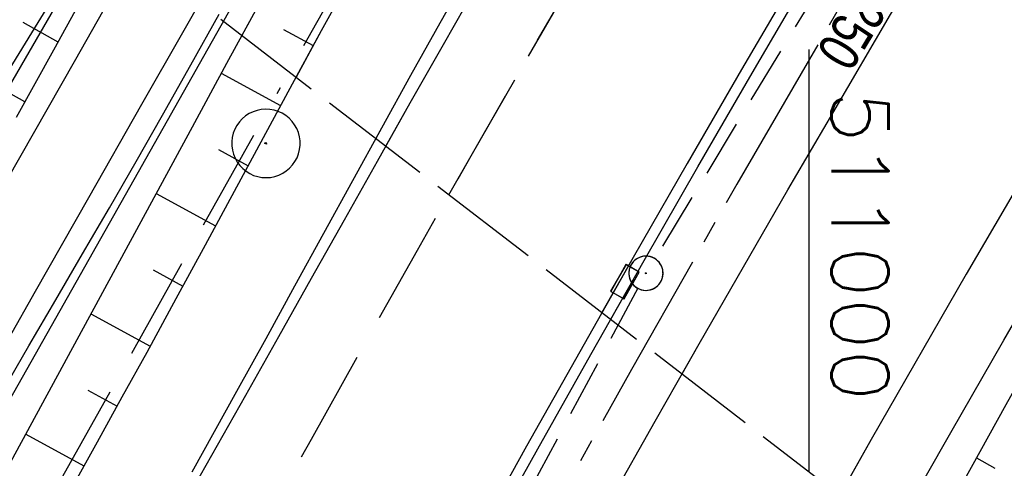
# Model space of a CAD drawing. Extents: x 510526 to 513920, y 467229 to 478797.
# Tile 174 of 256: x 510965 to 511009, y 472658 to 472678. Entities that reach past the tile are written whole.
import ezdxf

# ---------------------------------------------------------------- set-up
doc = ezdxf.new("R2010")
doc.units = 0
doc.header["$LTSCALE"] = 10
doc.header["$MEASUREMENT"] = 0
for name, pattern in [('ACAD_ISO16W100', [73, 15, -6.5, 15, -6.5, 15, -7, 1, -7]), ('ACHSE', [5.5, 4, -0.5, 0.5, -0.5]), ('LT00', [0]), ('LT05', [0.7, 0.5, -0.2]), ('LT14', [0.6, 0.5, -0.1]), ('STRICHLINIE2', [0.375, 0.25, -0.125])]:
    doc.linetypes.add(name, pattern=pattern)
doc.layers.get('0').update_dxf_attribs({"linetype": 'LT00'})
for name, color, linetype in [('-AX-020', 250, 'ACHSE'), ('-Haltung', 182, 'STRICHLINIE2'), ('-Haltungsbeschriftung', 182, 'LT00'), ('ABWASSERLTG', 24, 'LT00'), ('BAB-KABEL', 220, 'ACAD_ISO16W100'), ('DFK_AB_L', 21, 'LT00'), ('DFK_KATASTER', 250, 'LT00'), ('V93_AFBR_BAB', 250, 'LT00'), ('V93_BOESCH', 250, 'LT00'), ('V93_BOSCHUNG', 250, 'LT00'), ('V93_GRABEN', 250, 'LT00'), ('V93_KA_PRUF', 182, 'LT00'), ('V93_LD_MARK', 250, 'LT00'), ('V93_LG_MARK', 250, 'LT05'), ('V93_RASTER', 250, 'LT00'), ('V93_RINNE', 182, 'LT00'), ('V93_SINKK', 182, 'LT00'), ('V94_AFBR_BAB', 250, 'LT00'), ('V94_BOESCH', 250, 'LT00'), ('V94_BOSCHUNG', 250, 'LT00'), ('V94_GRABEN', 250, 'LT00'), ('V94_KA_PRUF', 182, 'LT00'), ('V94_LD_MARK', 250, 'LT00'), ('V94_LG_MARK', 250, 'LT05'), ('V94_PKT_AU', 211, 'LT00'), ('V94_RINNE', 182, 'LT00'), ('V94_SINKK', 182, 'LT00')]:
    doc.layers.add(name, color=color, linetype=linetype)
doc.layers.add('-BLATT_93-RAND', color=7, linetype='LT14', plot=False)
doc.styles.add('Haltungsbeschriftung', font='ARIAL.TTF', dxfattribs={"width": 0.75})
doc.styles.get("Standard").update_dxf_attribs({"font": 'romans.shx'})

# ---------------------------------------------------------------- blocks, each defined once
blk = doc.blocks.new('SYMB0003')
at = {"color": 0, "linetype": 'ByBlock'}
for p, q in [((-0.015712, 0), (0.010166, 0.012015)), ((0, -0.021257), (-0.015712, 0)), ((0.010166, 0.012015), (0, -0.021257))]:
    blk.add_line(p, q, dxfattribs=at)
for points in [[(-0.031395, 0.499013), (-0.093691, 0.491144), (-0.154509, 0.475528), (-0.21289, 0.452414), (-0.267913, 0.422164), (-0.318712, 0.385257), (-0.364484, 0.342274), (-0.404509, 0.293893), (-0.438154, 0.240877), (-0.464888, 0.184062), (-0.484292, 0.124345), (-0.496058, 0.062667), (-0.5, 0)], [(0.5, 0), (0.496057, 0.062667), (0.484292, 0.124345), (0.464888, 0.184062), (0.438153, 0.240877), (0.404509, 0.293893), (0.364484, 0.342274), (0.318712, 0.385257), (0.267913, 0.422164), (0.21289, 0.452414), (0.154509, 0.475528), (0.093691, 0.491144), (0.031395, 0.499013), (-0.031395, 0.499013)], [(-0.5, 0), (-0.496058, -0.062667), (-0.484292, -0.124345), (-0.464888, -0.184062), (-0.438154, -0.240877), (-0.404509, -0.293893), (-0.364485, -0.342274), (-0.318712, -0.385257), (-0.267914, -0.422164), (-0.21289, -0.452414), (-0.154509, -0.475529), (-0.093691, -0.491144), (-0.031395, -0.499014), (0.031395, -0.499014)], [(0.031395, -0.499014), (0.093691, -0.491144), (0.154509, -0.475529), (0.21289, -0.452414), (0.267914, -0.422164), (0.318712, -0.385257), (0.364485, -0.342274), (0.404509, -0.293893), (0.438154, -0.240877), (0.464889, -0.184062), (0.484292, -0.124345), (0.496058, -0.062667), (0.5, 0)]]:
    blk.add_lwpolyline(points, dxfattribs=at)
blk = doc.blocks.new('SYMB0652')
at = {"color": 0, "linetype": 'ByBlock'}
blk.add_lwpolyline([(-0.15, -0.075), (0.15, -0.075), (0.15, 0.075), (-0.15, 0.075), (-0.15, -0.075)], dxfattribs=at)

msp = doc.modelspace()

# ---------------------------------------------------------------- linework, layer by layer
at = {"layer": '-AX-020', "ltscale": 0.2, "flags": 128}
msp.add_lwpolyline([(513881.716, 478796.972), (513877.87, 478787.354), (513870.367, 478768.801), (513862.788, 478750.278), (513855.137, 478731.786), (513847.411, 478713.324), (513839.611, 478694.893), (513831.738, 478676.494), (513823.791, 478658.127), (513815.771, 478639.791), (513807.678, 478621.487), (513799.512, 478603.216), (513791.272, 478584.978), (513782.96, 478566.773), (513774.576, 478548.601), (513766.118, 478530.463), (513757.588, 478512.359), (513748.986, 478494.289), (513740.312, 478476.254), (513731.565, 478458.253), (513722.747, 478440.287), (513713.857, 478422.357), (513704.896, 478404.463), (513695.863, 478386.605), (513686.758, 478368.782), (513677.583, 478350.997), (513668.336, 478333.248), (513659.019, 478315.536), (513649.63, 478297.862), (513640.172, 478280.225), (513630.643, 478262.626), (513621.043, 478245.066), (513611.374, 478227.544), (513601.634, 478210.061), (513591.825, 478192.617), (513586.745, 478183.647), (513576.83, 478166.262), (513566.848, 478148.917), (513556.8, 478131.609), (513546.688, 478114.338), (513536.514, 478097.104), (513526.28, 478079.906), (513515.988, 478062.743), (513505.638, 478045.613), (513495.234, 478028.517), (513484.778, 478011.453), (513474.27, 477994.421), (513463.712, 477977.419), (513453.108, 477960.447), (513442.457, 477943.503), (513431.762, 477926.587), (513421.026, 477909.698), (513410.248, 477892.835), (513399.432, 477875.997), (513388.579, 477859.182), (513377.691, 477842.39), (513366.769, 477825.62), (513355.815, 477808.871), (513344.831, 477792.142), (513333.819, 477775.431), (513322.78, 477758.738), (513311.715, 477742.062), (513300.628, 477725.401), (513289.519, 477708.754), (513278.389, 477692.121), (513267.242, 477675.5), (513256.078, 477658.891), (513244.899, 477642.291), (513233.706, 477625.7), (513222.502, 477609.117), (513211.288, 477592.542), (513200.066, 477575.971), (513188.837, 477559.405), (513177.603, 477542.843), (513166.366, 477526.282), (513154.797, 477509.239), (513142.496, 477491.114), (513130.197, 477472.988), (513117.902, 477454.859), (513105.613, 477436.726), (513093.333, 477418.587), (513081.064, 477400.44), (513068.808, 477382.285), (513056.567, 477364.119), (513044.344, 477345.942), (513032.141, 477327.752), (513019.958, 477309.547), (513007.8, 477291.325), (512995.668, 477273.087), (512983.565, 477254.83), (512971.492, 477236.552), (512959.452, 477218.253), (512947.447, 477199.931), (512935.479, 477181.584), (512923.551, 477163.212), (512911.665, 477144.812), (512899.822, 477126.385), (512888.026, 477107.927), (512876.279, 477089.439), (512864.582, 477070.918), (512852.939, 477052.364), (512841.352, 477033.775), (512829.822, 477015.15), (512818.352, 476996.488), (512806.945, 476977.787), (512795.603, 476959.048), (512789.644, 476949.141), (512778.405, 476930.339), (512767.236, 476911.496), (512756.135, 476892.613), (512745.103, 476873.688), (512734.14, 476854.724), (512723.246, 476835.72), (512712.422, 476816.676), (512701.668, 476797.593), (512690.983, 476778.471), (512680.369, 476759.309), (512669.824, 476740.11), (512659.35, 476720.871), (512648.946, 476701.595), (512638.612, 476682.281), (512628.349, 476662.929), (512618.157, 476643.54), (512608.036, 476624.113), (512597.985, 476604.65), (512588.006, 476585.15), (512578.098, 476565.614), (512568.261, 476546.042), (512558.497, 476526.434), (512548.803, 476506.791), (512539.182, 476487.112), (512529.632, 476467.399), (512520.155, 476447.65), (512510.749, 476427.867), (512501.416, 476408.05), (512492.156, 476388.199), (512482.968, 476368.314), (512473.852, 476348.396), (512464.81, 476328.445), (512455.84, 476308.46), (512446.944, 476288.443), (512438.12, 476268.394), (512429.37, 476248.313), (512420.694, 476228.2), (512412.09, 476208.055), (512403.561, 476187.879), (512395.105, 476167.672), (512386.723, 476147.434), (512378.415, 476127.166), (512370.181, 476106.867), (512362.021, 476086.539), (512353.936, 476066.181), (512345.925, 476045.794), (512337.988, 476025.377), (512330.127, 476004.932), (512322.339, 475984.458), (512314.627, 475963.955), (512306.989, 475943.425), (512299.427, 475922.867), (512291.94, 475902.281), (512284.528, 475881.669), (512277.191, 475861.029), (512269.93, 475840.362), (512262.744, 475819.67), (512255.634, 475798.951), (512248.599, 475778.206), (512241.641, 475757.436), (512234.758, 475736.641), (512227.951, 475715.82), (512221.221, 475694.975), (512214.566, 475674.105), (512207.988, 475653.211), (512201.487, 475632.294), (512200.128, 475627.887), (512194.281, 475608.791), (512188.5, 475589.674), (512182.785, 475570.538), (512177.137, 475551.381), (512171.56, 475532.204), (512166.053, 475513.007), (512160.618, 475493.788), (512155.257, 475474.55), (512149.971, 475455.29), (512148.09, 475448.361), (512142.908, 475429.074), (512137.804, 475409.765), (512132.778, 475390.436), (512127.829, 475371.088), (512122.957, 475351.719), (512118.163, 475332.332), (512113.447, 475312.925), (512108.808, 475293.499), (512104.247, 475274.055), (512099.765, 475254.593), (512095.36, 475235.113), (512091.033, 475215.616), (512086.785, 475196.101), (512082.614, 475176.57), (512078.522, 475157.022), (512074.508, 475137.458), (512070.573, 475117.878), (512066.716, 475098.282), (512063.238, 475080.246), (512059.532, 475060.621), (512055.901, 475040.983), (512052.344, 475021.33), (512048.857, 475001.665), (512045.438, 474981.988), (512042.084, 474962.3), (512038.794, 474942.602), (512035.562, 474922.893), (512032.388, 474903.175), (512029.269, 474883.449), (512026.201, 474863.714), (512023.183, 474843.972), (512020.21, 474824.222), (512017.282, 474804.467), (512014.394, 474784.705), (512011.544, 474764.937), (512008.73, 474745.165), (512005.949, 474725.388), (512003.198, 474705.607), (512000.474, 474685.821), (511997.775, 474666.033), (511995.098, 474646.242), (511992.439, 474626.448), (511989.798, 474606.651), (511987.169, 474586.854), (511984.552, 474567.054), (511981.943, 474547.253), (511979.34, 474527.452), (511976.744, 474507.689), (511975.127, 474495.377), (511973.477, 474482.815), (511971.825, 474470.254), (511970.169, 474457.693), (511968.506, 474445.133), (511966.835, 474432.574), (511965.154, 474420.016), (511963.46, 474407.46), (511961.752, 474394.906), (511960.027, 474382.355), (511958.283, 474369.806), (511956.518, 474357.259), (511954.73, 474344.717), (511952.918, 474332.177), (511951.078, 474319.642), (511949.209, 474307.111), (511947.309, 474294.584), (511945.376, 474282.063), (511943.407, 474269.547), (511941.4, 474257.038), (511939.355, 474244.534), (511937.267, 474232.038), (511935.137, 474219.549), (511932.96, 474207.067), (511930.736, 474194.594), (511928.462, 474182.131), (511926.136, 474169.676), (511923.757, 474157.232), (511921.321, 474144.799), (511918.829, 474132.377), (511916.276, 474119.967), (511913.661, 474107.57), (511910.982, 474095.187), (511908.238, 474082.818), (511905.425, 474070.464), (511902.544, 474058.127), (511899.59, 474045.806), (511896.562, 474033.504), (511893.47, 474021.261), (511890.29, 474008.997), (511887.033, 473996.753), (511883.699, 473984.53), (511880.287, 473972.328), (511876.798, 473960.148), (511873.233, 473947.991), (511869.591, 473935.856), (511865.873, 473923.745), (511862.077, 473911.656), (511858.206, 473899.593), (511854.259, 473887.554), (511850.236, 473875.54), (511846.136, 473863.552), (511841.962, 473851.59), (511837.711, 473839.654), (511833.386, 473827.746), (511828.985, 473815.865), (511824.51, 473804.012), (511819.96, 473792.188), (511815.335, 473780.392), (511810.636, 473768.626), (511805.863, 473756.89), (511801.015, 473745.185), (511796.094, 473733.51), (511791.099, 473721.866), (511786.031, 473710.255), (511780.889, 473698.675), (511775.675, 473687.128), (511770.388, 473675.615), (511765.028, 473664.135), (511759.596, 473652.689), (511754.091, 473641.278), (511748.515, 473629.901), (511742.867, 473618.56), (511737.147, 473607.255), (511731.356, 473595.986), (511725.494, 473584.754), (511719.562, 473573.559), (511713.558, 473562.402), (511707.485, 473551.283), (511701.341, 473540.203), (511695.128, 473529.162), (511688.845, 473518.159), (511682.492, 473507.198), (511676.07, 473496.276), (511669.58, 473485.395), (511663.021, 473474.555), (511656.394, 473463.757), (511649.699, 473453.001), (511642.935, 473442.288), (511636.105, 473431.617), (511629.207, 473420.99), (511622.242, 473410.406), (511615.211, 473399.867), (511608.113, 473389.372), (511600.949, 473378.922), (511593.719, 473368.518), (511586.423, 473358.16), (511579.062, 473347.848), (511571.637, 473337.582), (511564.147, 473327.364), (511556.592, 473317.193), (511548.973, 473307.07), (511541.291, 473296.996), (511533.545, 473286.969), (511525.735, 473276.993), (511517.863, 473267.066), (511509.929, 473257.188), (511501.932, 473247.361), (511493.873, 473237.584), (511485.753, 473227.859), (511477.572, 473218.186), (511475.548, 473215.811), (511467.291, 473206.202), (511458.976, 473196.642), (511450.605, 473187.132), (511442.182, 473177.667), (511433.709, 473168.249), (511425.188, 473158.872), (511416.622, 473149.537), (511408.014, 473140.241), (511399.365, 473130.982), (511390.679, 473121.758), (511381.958, 473112.568), (511373.205, 473103.409), (511364.421, 473094.278), (511355.61, 473085.175), (511346.772, 473076.096), (511337.912, 473067.039), (511329.031, 473058.003), (511320.132, 473048.986), (511311.216, 473039.984), (511302.286, 473030.997), (511293.345, 473022.02), (511284.394, 473013.053), (511275.436, 473004.094), (511266.473, 472995.139), (511255.909, 472984.591), (511236.789, 472965.502), (511230.177, 472958.9), (511223.567, 472952.294), (511216.964, 472945.683), (511210.368, 472939.063), (511203.785, 472932.433), (511197.215, 472925.788), (511190.663, 472919.125), (511184.131, 472912.443), (511177.622, 472905.739), (511171.139, 472899.01), (511164.685, 472892.252), (511158.263, 472885.464), (511151.877, 472878.643), (511145.529, 472871.786), (511139.222, 472864.891), (511132.96, 472857.955), (511126.746, 472850.976), (511120.583, 472843.952), (511114.476, 472836.881), (511109.32, 472830.82), (511103.322, 472823.655), (511097.386, 472816.438), (511091.511, 472809.171), (511085.699, 472801.854), (511079.95, 472794.488), (511074.265, 472787.072), (511068.642, 472779.609), (511063.084, 472772.097), (511057.591, 472764.538), (511052.162, 472756.933), (511046.799, 472749.281), (511041.501, 472741.584), (511036.27, 472733.841), (511031.105, 472726.054), (511026.007, 472718.223), (511020.976, 472710.349), (511016.012, 472702.431), (511011.117, 472694.472), (511006.29, 472686.471), (511001.532, 472678.429), (510996.842, 472670.347), (510992.223, 472662.225), (510987.672, 472654.063), (510983.192, 472645.863), (510978.782, 472637.625), (510974.443, 472629.349), (510970.175, 472621.036), (510965.978, 472612.687), (510961.853, 472604.303), (510957.799, 472595.883), (510953.818, 472587.43), (510949.91, 472578.942), (510946.074, 472570.422), (510942.311, 472561.868), (510938.622, 472553.283), (510935.007, 472544.666), (510931.465, 472536.02), (510927.997, 472527.343), (510924.604, 472518.636), (510921.286, 472509.901), (510918.042, 472501.138), (510914.874, 472492.347), (510911.781, 472483.529), (510908.763, 472474.686), (510905.821, 472465.817), (510902.956, 472456.923), (510900.166, 472448.004), (510897.454, 472439.062), (510894.817, 472430.098), (510892.258, 472421.111), (510889.776, 472412.102), (510887.37, 472403.073), (510885.043, 472394.023), (510882.792, 472384.954), (510880.62, 472375.866), (510878.525, 472366.759), (510876.509, 472357.635), (510874.57, 472348.494), (510872.71, 472339.337), (510870.929, 472330.164), (510869.226, 472320.976), (510867.602, 472311.774), (510866.056, 472302.558), (510864.59, 472293.33), (510863.202, 472284.089), (510861.894, 472274.837), (510860.665, 472265.574), (510859.516, 472256.301), (510858.445, 472247.018), (510857.455, 472237.726), (510856.544, 472228.427), (510855.712, 472219.119), (510854.96, 472209.806), (510854.288, 472200.485), (510853.696, 472191.159), (510853.184, 472181.829), (510852.752, 472172.495), (510852.399, 472163.157), (510852.127, 472153.817), (510851.934, 472144.475), (510851.822, 472135.131), (510851.789, 472125.787), (510851.836, 472116.443), (510851.964, 472107.1), (510852.009, 472104.711), (510852.237, 472095.37), (510852.543, 472086.03), (510852.927, 472076.694), (510853.387, 472067.361), (510853.922, 472058.032), (510854.53, 472048.707), (510855.21, 472039.388), (510855.961, 472030.074), (510856.782, 472020.766), (510857.671, 472011.464), (510858.627, 472002.169), (510859.649, 471992.88), (510860.734, 471983.599), (510861.883, 471974.326), (510863.094, 471965.06), (510864.364, 471955.802), (510865.694, 471946.554), (510867.082, 471937.313), (510868.525, 471928.081), (510870.024, 471918.857), (510871.577, 471909.643), (510873.182, 471900.438), (510874.839, 471891.241), (510876.545, 471882.054), (510878.3, 471872.876), (510880.102, 471863.708), (510881.95, 471854.548), (510883.842, 471845.397), (510885.778, 471836.255), (510887.756, 471827.123), (510889.775, 471817.999), (510891.834, 471808.885), (510893.93, 471799.779), (510896.064, 471790.681), (510898.233, 471781.592), (510900.437, 471772.511), (510902.673, 471763.439), (510904.942, 471754.374), (510907.241, 471745.317), (510909.57, 471736.267), (510911.926, 471727.225), (510914.31, 471718.19), (510916.719, 471709.161), (510919.152, 471700.139), (510921.608, 471691.124), (510924.087, 471682.114), (510926.585, 471673.11), (510929.104, 471664.112), (510931.64, 471655.118), (510934.193, 471646.129), (510936.762, 471637.145), (510939.345, 471628.165), (510941.941, 471619.188), (510944.55, 471610.216), (510947.169, 471601.246), (510949.797, 471592.279), (510952.434, 471583.314), (510955.078, 471574.352), (510957.727, 471565.391), (510960.382, 471556.431), (510963.039, 471547.473), (510967.703, 471531.767), (510970.248, 471523.199), (510975.26, 471506.323), (510980.27, 471489.445), (510985.273, 471472.566), (510990.267, 471455.684), (510995.248, 471438.798), (511000.214, 471421.908), (511005.162, 471405.012), (511010.087, 471388.11), (511014.988, 471371.201), (511019.861, 471354.283), (511024.703, 471337.357), (511029.511, 471320.421), (511034.281, 471303.475), (511039.011, 471286.517), (511043.698, 471269.547), (511048.338, 471252.564), (511052.928, 471235.568), (511057.465, 471218.557), (511061.945, 471201.532), (511066.367, 471184.491), (511070.726, 471167.434), (511075.019, 471150.36), (511079.243, 471133.269), (511083.395, 471116.16), (511086.572, 471102.843), (511090.589, 471085.702), (511094.527, 471068.543), (511098.388, 471051.366), (511102.17, 471034.172), (511105.875, 471016.961), (511109.501, 470999.734), (511113.048, 470982.489), (511116.518, 470965.23), (511119.908, 470947.954), (511123.221, 470930.663), (511126.454, 470913.357), (511129.609, 470896.037), (511132.686, 470878.703), (511135.683, 470861.354), (511138.602, 470843.993), (511141.441, 470826.619), (511144.202, 470809.231), (511146.884, 470791.831), (511149.487, 470774.42), (511152.01, 470756.996), (511154.454, 470739.562), (511156.819, 470722.116), (511159.105, 470704.66), (511161.311, 470687.193), (511163.438, 470669.717), (511165.485, 470652.232), (511165.638, 470650.897), (511167.873, 470631.022), (511170.027, 470611.138), (511172.103, 470591.246), (511174.098, 470571.346), (511176.014, 470551.438), (511177.851, 470531.523), (511179.526, 470512.546), (511180.884, 470496.345), (511182.163, 470480.137), (511183.363, 470463.922), (511184.482, 470447.702), (511185.522, 470431.478), (511186.482, 470415.247), (511187.362, 470399.013), (511188.162, 470382.774), (511188.882, 470366.532), (511189.522, 470350.286), (511190.082, 470334.037), (511190.563, 470317.786), (511190.963, 470301.532), (511191.284, 470285.277), (511191.524, 470269.02), (511191.684, 470252.763), (511191.765, 470236.505), (511191.765, 470220.247), (511191.686, 470203.988), (511191.526, 470187.731), (511191.287, 470171.474), (511191.243, 470169.007), (511190.912, 470152.752), (511190.504, 470136.499), (511190.023, 470120.247), (511189.472, 470103.998), (511188.854, 470087.752), (511188.173, 470071.508), (511187.432, 470055.266), (511186.634, 470039.027), (511185.783, 470022.791), (511184.882, 470006.558), (511183.935, 469990.327), (511182.944, 469974.099), (511181.913, 469957.873), (511180.846, 469941.65), (511179.745, 469925.429), (511178.614, 469909.21), (511177.457, 469892.993), (511176.276, 469876.777), (511175.075, 469860.563), (511173.858, 469844.35), (511172.627, 469828.139), (511171.386, 469811.927), (511170.138, 469795.717), (511168.847, 469778.991), (511030.959, 467993.348), (511029.419, 467973.407), (511027.883, 467953.466), (511026.353, 467933.525), (511024.832, 467913.582), (511023.323, 467893.64), (511021.828, 467873.695), (511020.353, 467853.75), (511018.898, 467833.804), (511017.467, 467813.855), (511016.063, 467793.903), (511014.69, 467773.951), (511013.35, 467753.995), (511012.046, 467734.038), (511010.782, 467714.078), (511009.56, 467694.116), (511008.383, 467674.151), (511007.254, 467654.183), (511006.177, 467634.211), (511005.154, 467614.237), (511004.188, 467594.261), (511003.284, 467574.281), (511002.442, 467554.299), (511001.667, 467534.314), (511000.962, 467514.327), (511000.329, 467494.336), (510999.772, 467474.345), (510999.556, 467465.709), (510999.112, 467445.714), (510998.747, 467425.717), (510998.463, 467405.719), (510998.259, 467385.719), (510998.135, 467365.72), (510998.091, 467345.72), (510998.127, 467325.72), (510998.243, 467305.721), (510998.439, 467285.721), (510998.715, 467265.723), (510999.071, 467245.726), (510999.432, 467229.156)], dxfattribs=at)
at = {"layer": '-BLATT_93-RAND'}
msp.add_lwpolyline([(511358.827, 473315.335), (510907.64, 472728.794), (511135.123, 472553.807), (511586.31, 473140.348), (511358.827, 473315.335)], dxfattribs=at)
at = {"layer": '-Haltung'}
for p, q in [((511010.419, 472695.424), (510993.247, 472667.081)), ((510992.504, 472665.779), (510979.225, 472641.001))]:
    msp.add_line(p, q, dxfattribs=at)
at = {"layer": 'ABWASSERLTG', "flags": 128}
msp.add_lwpolyline([(511211.626, 472848.92), (511201.683, 472847.15), (511171.44, 472834.36), (511156.407, 472829.24), (511134.614, 472818.399), (511114.218, 472797.289), (511073.504, 472747.413), (511072.754, 472746.495), (511069.58, 472746.419), (511033.033, 472772.563), (511029.876, 472773.169), (511029.031, 472772.321), (510975.32, 472692.603), (510925.143, 472605.879), (510924.118, 472605.314), (510923.057, 472604.182), (510922.935, 472602.912), (510917.206, 472597.751), (510912.098, 472592.472), (510903.152, 472583.622), (510889.473, 472570.727), (510877.716, 472561.703), (510864.308, 472552.3), (510862.652, 472551.246), (510847.925, 472541.658), (510836.975, 472533.63), (510819.052, 472521.361), (510808.87, 472512.392), (510795.552, 472495.776), (510794.321, 472493.592), (510788.006, 472478.941), (510784.598, 472467.273), (510781.169, 472453.695), (510778.483, 472440.599), (510776.551, 472430.238), (510771.92, 472413.919), (510768.239, 472406.866), (510762.341, 472400.112), (510756.534, 472393.375), (510754.835, 472392.798), (510752.023, 472392.016), (510749.539, 472391.715), (510747.019, 472391.975), (510737.603, 472394.607), (510715.129, 472399.657), (510711.374, 472394.189), (510698.446, 472379.091)], dxfattribs=at)
at = {"layer": 'BAB-KABEL', "ltscale": 0.03, "flags": 128}
msp.add_lwpolyline([(513339.839, 477816.319), (513312.266, 477774.649), (513284.672, 477732.996), (513252.5, 477694.412), (513223.881, 477653.496), (513195.795, 477612.121), (513167.629, 477570.875), (513139.88, 477529.298), (513111.793, 477487.916), (513083.807, 477446.454), (513055.844, 477404.978), (513022.492, 477355.034), (513000.515, 477321.52), (512973.122, 477279.62), (512945.422, 477237.871), (512917.575, 477196.217), (512879.155, 477137.499), (512858.339, 477103.216), (512837.389, 477068.954), (512811.451, 477026.06), (512784.195, 476983.896), (512756.652, 476941.559), (512731.123, 476898.632), (512706.393, 476854.964), (512681.949, 476811.101), (512658.869, 476770.394), (512633.742, 476723.052), (512609.823, 476678.973), (512586.03, 476634.72), (512574.463, 476609.04), (512565.77, 476584.237), (512545.206, 476542.916), (512523.454, 476497.739), (512501.769, 476452.474), (512480.246, 476407.171), (512458.846, 476361.789), (512438.563, 476315.939), (512418.177, 476270.118), (512378.72, 476177.833), (512359.892, 476131.364), (512341.348, 476084.783), (512322.575, 476038.314), (512304.817, 475991.341), (512287.677, 475944.24), (512270.282, 475897.168), (512254.121, 475849.696), (512237.768, 475802.276), (512221.53, 475754.824), (512205.859, 475707.192), (512190.782, 475659.377), (512175.78, 475611.52), (512161.516, 475563.423), (512145.692, 475515.804), (512137.725, 475496.074), (512130.625, 475467.918), (512119.035, 475418.91), (512105.583, 475370.555), (512100.73, 475351.099), (512084.182, 475320.513), (512082.618, 475318.668), (512071.987, 475296.243), (512062.064, 475264.372), (512059.316, 475232.902), (512061.872, 475193.176), (512054.818, 475143.1), (512045.689, 475099.989), (512036.29, 475050.898), (512027.273, 475001.725), (512018.223, 474952.549), (512008.899, 474903.418), (512000.14, 474854.229), (511992.355, 474804.855), (511985.273, 474755.369), (511977.385, 474700.851), (511969.41, 474646.425), (511966.53, 474615.204), (511972.795, 474604.79), (511970.049, 474596.165), (511959.565, 474586.374), (511941.907, 474517.478), (511936.852, 474477.772), (511926.657, 474399.733), (511919.973, 474355.376), (511910.09, 474296.615), (511899.454, 474238.126), (511883.784, 474152.683), (511870.289, 474094.001), (511857.131, 474053.876), (511852.776, 474012.454), (511853.171, 473966.862), (511852.492, 473957.146), (511851.311, 473949.656), (511841.692, 473942.065), (511825.821, 473895.229), (511826.651, 473894.117), (511810.899, 473851.945), (511793.573, 473805.027), (511775.285, 473758.358), (511755.124, 473712.475), (511734.052, 473667.008), (511712.225, 473621.972), (511689.498, 473577.273), (511665.157, 473533.497), (511639.854, 473490.241), (511612.908, 473448.14), (511601.588, 473431.806), (511558.048, 473366.072), (511514.894, 473306.01), (511484.056, 473267.454), (511450.631, 473224.7), (511393.065, 473164.53), (511363.017, 473132.866), (511308.517, 473076.446), (511275.572, 473040.359), (511243.006, 473009.331), (511235.22, 472986.054), (511231.03, 472981.056), (511075.99, 472813.106), (511070.243, 472807.304), (511057.801, 472797.513), (511038.028, 472769.96), (511010.695, 472730.526), (510983.876, 472687.185), (510959.577, 472643.761), (510934.3, 472604.326), (510904.804, 472574.327), (510913.914, 472558.288), (510911.702, 472550.665), (510911.228, 472549.239), (510895.971, 472514.712), (510882.655, 472477.924), (510872.403, 472460.753), (510857.497, 472432.352), (510836.101, 472381.12), (510836.281, 472368.894), (510832.944, 472355.972), (510830.181, 472332.026), (510848.219, 472325.537), (510838.512, 472271.416), (510831.965, 472215.431), (510830.702, 472169.392), (510828.833, 472118.665), (510829.075, 472067.625), (510833.949, 472011.739), (510842.444, 471951.437), (510849.978, 471906.34), (510856.18, 471866.272), (510867.229, 471812.821), (510879.853, 471762.875), (510891.506, 471713.806), (510903.789, 471665.07), (510916.063, 471616.285), (510929.638, 471568.076), (510950.958, 471501.368), (510971.606, 471429.824), (510974.35, 471422.765), (510989.551, 471366.875), (511004.499, 471314.199), (511016.364, 471270.838), (511026.276, 471232.419), (511039.24, 471184.146), (511056.597, 471116.881), (511065.905, 471078.265), (511077.604, 471030.011), (511089.225, 470981.622), (511098.911, 470932.895), (511107.165, 470884.025), (511116.152, 470835.042), (511125.079, 470786.059), (511133.148, 470736.973), (511137.299, 470706.315), (511129.89, 470689.715), (511129.543, 470684.612), (511132.443, 470671.581), (511143.113, 470670.948), (511145.784, 470638.261), (511151.08, 470588.888), (511155.977, 470539.416), (511159.512, 470489.779), (511162.627, 470440.141), (511165.944, 470390.621), (511167.842, 470340.945), (511167.805, 470291.237), (511167.773, 470272.425), (511169.192, 470243.962), (511168.974, 470223.344), (511163.734, 470203.872), (511151.457, 470170.118), (511152.401, 470145.764), (511161.627, 470107.325), (511162.261, 470078.654), (511157.084, 470021.39), (511153.973, 469975.779), (511150.229, 469924.108), (511146.614, 469878.373), (511141.044, 469826.728), (511133.852, 469745.039), (511131.815, 469700.017), (511128.932, 469655.166), (511125.194, 469595.287), (511130.663, 469554.69), (511130.405, 469544.669), (511121.691, 469477.401)], dxfattribs=at)
at = {"layer": 'DFK_AB_L'}
msp.add_line((511007.331, 472735.937), (510942.699, 472621.494), dxfattribs=at)
at = {"layer": 'DFK_KATASTER'}
msp.add_line((510934.582, 472625.88), (510991.568, 472718.8), dxfattribs=at)
at = {"layer": 'V93_AFBR_BAB'}
for points in [[(510994.44, 472662.025), (510995.191, 472663.345), (510997.131, 472666.725), (510999.084, 472670.098), (511001.047, 472673.465), (511003.585, 472677.783), (511006.139, 472682.09), (511008.713, 472686.387), (511011.305, 472690.671), (511013.919, 472694.943), (511016.385, 472698.928), (511018.868, 472702.902), (511021.369, 472706.865), (511023.885, 472710.819), (511026.415, 472714.764), (511029.066, 472718.866), (511031.732, 472722.958), (511034.416, 472727.039), (511037.117, 472731.108), (511039.838, 472735.164), (511042.082, 472738.475), (511044.339, 472741.777), (511046.608, 472745.071)], [(511003.911, 472655.409), (511006.221, 472659.461), (511008.548, 472663.503), (511010.889, 472667.536), (511012.953, 472671.065), (511015.028, 472674.587), (511017.115, 472678.102), (511019.216, 472681.608), (511021.333, 472685.106), (511023.465, 472688.593), (511025.488, 472691.866), (511027.525, 472695.13), (511029.575, 472698.386), (511031.637, 472701.634), (511033.711, 472704.875), (511035.795, 472708.109), (511040.255, 472714.964), (511044.755, 472721.792), (511049.295, 472728.593), (511051.482, 472731.838), (511053.679, 472735.076), (511055.888, 472738.307), (511058.109, 472741.529), (511060.343, 472744.742)], [(511006.723, 472715.364), (511004.928, 472712.486), (511003.14, 472709.604), (511001.356, 472706.719), (510999.574, 472703.833), (510998.087, 472701.422), (510996.602, 472699.01), (510995.121, 472696.596), (510993.646, 472694.178), (510992.178, 472691.756), (510990.72, 472689.329), (510989.274, 472686.894), (510987.84, 472684.453), (510986.422, 472682.002), (510985.116, 472679.712), (510983.823, 472677.414), (510982.539, 472675.111), (510981.263, 472672.804), (510981.014, 472672.352)]]:
    msp.add_lwpolyline(points, dxfattribs=at)
at = {"layer": 'V93_BOESCH'}
for points in [[(511001.478, 472714.737), (510999.684, 472711.97), (510997.896, 472709.197), (510996.116, 472706.42), (510994.362, 472703.662), (510992.62, 472700.896), (510990.891, 472698.122), (510989.178, 472695.338), (510987.482, 472692.544), (510985.807, 472689.737), (510984.155, 472686.919), (510982.526, 472684.086), (510981.212, 472681.757), (510979.913, 472679.42), (510978.625, 472677.076), (510977.517, 472675.042)], [(511025.254, 472687.662), (511023.762, 472685.367), (511022.273, 472683.071), (511020.789, 472680.771), (511019.313, 472678.467), (511017.847, 472676.157), (511016.396, 472673.838), (511014.96, 472671.51), (511013.543, 472669.171), (511012.148, 472666.819), (511010.963, 472664.779), (511009.794, 472662.731), (511008.637, 472660.674), (511007.492, 472658.611), (511006.354, 472656.544), (511005.222, 472654.473), (511004.937, 472653.95)]]:
    msp.add_lwpolyline(points, dxfattribs=at)
at = {"layer": 'V93_BOSCHUNG'}
for p, q in [((510976.973, 472677.136), (510978.272, 472676.43)), ((511007.347, 472658.349), (511008.161, 472657.898))]:
    msp.add_line(p, q, dxfattribs=at)
at = {"layer": 'V93_GRABEN'}
msp.add_lwpolyline([(510997.296, 472715.145), (510995.909, 472712.806), (510994.518, 472710.469), (510993.196, 472708.257), (510991.872, 472706.047), (510990.548, 472703.838), (510989.225, 472701.627), (510987.907, 472699.414), (510986.596, 472697.196), (510985.294, 472694.974), (510983.71, 472692.233), (510982.14, 472689.483), (510980.585, 472686.725), (510979.042, 472683.96), (510977.509, 472681.188), (510975.985, 472678.412), (510975.143, 472676.869)], dxfattribs=at)
at = {"layer": 'V93_LD_MARK'}
for points in [[(511074.588, 472769.397), (511068.918, 472761.643), (511063.313, 472753.841), (511057.774, 472745.993), (511052.299, 472738.099), (511046.89, 472730.159), (511042.234, 472723.209), (511037.629, 472716.226), (511033.075, 472709.209), (511028.575, 472702.158), (511024.128, 472695.074), (511019.737, 472687.956), (511015.401, 472680.805), (511011.123, 472673.62), (511006.902, 472666.401), (511002.74, 472659.15), (511001.361, 472656.701)], [(510981.455, 472672.013), (510982.527, 472673.914), (510983.977, 472676.473), (510985.435, 472679.028), (510986.901, 472681.578), (510989.045, 472685.264), (510991.209, 472688.938), (510993.393, 472692.601), (510995.594, 472696.253), (510997.81, 472699.897), (511000.039, 472703.532), (511004.203, 472710.25), (511008.407, 472716.944), (511012.65, 472723.612), (511014.549, 472726.569), (511016.458, 472729.52), (511018.377, 472732.463), (511020.309, 472735.399), (511022.255, 472738.325), (511024.217, 472741.242), (511026.196, 472744.147)]]:
    msp.add_lwpolyline(points, dxfattribs=at)
at = {"layer": 'V93_LG_MARK', "flags": 128}
msp.add_lwpolyline([(510984.222, 472669.884), (510985.191, 472671.586), (510987.557, 472675.706), (510989.938, 472679.818), (510992.067, 472683.467), (510994.207, 472687.109), (510996.361, 472690.744), (510998.528, 472694.37), (511000.71, 472697.987), (511002.908, 472701.595), (511005.39, 472705.624), (511007.892, 472709.641), (511010.412, 472713.646), (511012.949, 472717.64), (511015.502, 472721.625), (511018.153, 472725.729), (511020.82, 472729.822), (511023.505, 472733.904), (511026.21, 472737.972), (511028.935, 472742.027), (511031.623, 472745.981), (511034.331, 472749.921), (511037.059, 472753.847), (511039.806, 472757.761), (511042.571, 472761.661), (511045.535, 472765.802), (511048.518, 472769.928), (511051.52, 472774.042), (511054.538, 472778.143), (511057.574, 472782.231), (511059.133, 472784.318), (511060.695, 472786.402), (511062.259, 472788.485), (511063.824, 472790.567)], dxfattribs=at)
at = {"layer": 'V93_RASTER'}
msp.add_line((511000, 472676.248), (511000, 472657.748), dxfattribs=at)
at = {"layer": 'V93_RINNE'}
for points in [[(511041.459, 472745.32), (511038.751, 472741.364), (511036.057, 472737.398), (511033.282, 472733.28), (511030.522, 472729.152), (511027.78, 472725.012), (511025.056, 472720.86), (511022.351, 472716.696), (511018.094, 472710.048), (511013.889, 472703.367), (511009.738, 472696.652), (511007.159, 472692.419), (511004.601, 472688.174), (511002.062, 472683.917), (510999.543, 472679.648), (510997.042, 472675.369), (510994.661, 472671.256), (510992.298, 472667.133), (510990.931, 472664.724)], [(510991.316, 472664.427), (510992.777, 472666.998), (510995.137, 472671.111), (510997.514, 472675.215), (511000.018, 472679.499), (511002.539, 472683.772), (511005.08, 472688.033), (511007.64, 472692.283), (511010.222, 472696.52), (511013.322, 472701.542), (511016.452, 472706.546), (511019.612, 472711.53), (511022.801, 472716.496), (511025.507, 472720.661), (511028.232, 472724.813), (511030.975, 472728.953), (511033.735, 472733.082), (511036.511, 472737.2), (511039.193, 472741.147), (511041.89, 472745.085)]]:
    msp.add_lwpolyline(points, dxfattribs=at)
at = {"layer": 'V94_AFBR_BAB'}
for points in [[(510992.255, 472718.09), (510989.354, 472713.439), (510980.316, 472697.831), (510967.783, 472675.714), (510956.028, 472655.071), (510944.442, 472634.455), (510931.804, 472612.568)], [(510963.768, 472661.56), (510966.096, 472665.659), (510968.424, 472669.758), (510970.754, 472673.856), (510972.546, 472677.002), (510974.338, 472680.147), (510976.13, 472683.293), (510977.919, 472686.44), (510979.705, 472689.589), (510981.486, 472692.741), (510983.261, 472695.896), (510984.741, 472698.539), (510986.218, 472701.184), (510987.694, 472703.829), (510989.173, 472706.473), (510990.658, 472709.113), (510992.15, 472711.749), (510993.887, 472714.79), (510995.568, 472717.704)], [(511006.723, 472715.363), (511004.928, 472712.486), (511003.14, 472709.604), (511001.356, 472706.719), (510999.574, 472703.833), (510998.087, 472701.422), (510996.602, 472699.01), (510995.121, 472696.596), (510993.646, 472694.179), (510992.178, 472691.756), (510990.72, 472689.329), (510989.274, 472686.894), (510987.84, 472684.453), (510986.422, 472682.002), (510985.116, 472679.712), (510983.823, 472677.414), (510982.539, 472675.111), (510981.263, 472672.804), (510979.992, 472670.493), (510978.723, 472668.181), (510977.455, 472665.869), (510976.185, 472663.558), (510974.91, 472661.249), (510972.941, 472657.714)], [(510991.353, 472656.561), (510993.264, 472659.957), (510995.191, 472663.345), (510997.131, 472666.725), (510999.084, 472670.098), (511001.047, 472673.465), (511003.585, 472677.783), (511006.139, 472682.09), (511008.713, 472686.387), (511011.305, 472690.671), (511013.919, 472694.943), (511016.385, 472698.928), (511018.868, 472702.902), (511021.369, 472706.866), (511023.885, 472710.819), (511026.02, 472714.148)], [(511003.911, 472655.41), (511006.221, 472659.461), (511008.548, 472663.503), (511010.889, 472667.536), (511012.953, 472671.065), (511015.028, 472674.587), (511017.115, 472678.102), (511019.216, 472681.608), (511021.333, 472685.106), (511023.465, 472688.593), (511025.488, 472691.866), (511027.525, 472695.13), (511029.575, 472698.386), (511031.637, 472701.634), (511033.711, 472704.875), (511035.795, 472708.109), (511038.757, 472712.661)]]:
    msp.add_lwpolyline(points, dxfattribs=at)
at = {"layer": 'V94_BOESCH'}
for points in [[(511001.478, 472714.737), (510999.684, 472711.97), (510997.896, 472709.197), (510996.116, 472706.42), (510994.362, 472703.662), (510992.619, 472700.896), (510990.891, 472698.122), (510989.178, 472695.338), (510987.482, 472692.544), (510985.807, 472689.737), (510984.155, 472686.919), (510982.526, 472684.086), (510981.212, 472681.757), (510979.913, 472679.42), (510978.625, 472677.076), (510977.346, 472674.727), (510976.072, 472672.376), (510974.8, 472670.022), (510973.528, 472667.669), (510972.251, 472665.318), (510970.968, 472662.971), (510969.881, 472661), (510968.79, 472659.031), (510967.697, 472657.063)], [(511025.254, 472687.662), (511023.762, 472685.367), (511022.273, 472683.071), (511020.789, 472680.771), (511019.313, 472678.467), (511017.847, 472676.157), (511016.396, 472673.838), (511014.96, 472671.51), (511013.543, 472669.171), (511012.148, 472666.819), (511010.963, 472664.779), (511009.794, 472662.731), (511008.637, 472660.674), (511007.492, 472658.611), (511006.354, 472656.544)], [(510965.252, 472673.282), (510966.897, 472676.245), (510968.006, 472678.255)]]:
    msp.add_lwpolyline(points, dxfattribs=at)
at = {"layer": 'V94_BOSCHUNG'}
for p, q in [((510967.083, 472676.582), (510965.549, 472677.435)), ((510976.973, 472677.136), (510978.272, 472676.43)), ((510965.629, 472673.958), (510962.52, 472675.687)), ((510974.238, 472675.208), (510976.84, 472673.794)), ((510974.109, 472671.864), (510975.412, 472671.155)), ((510971.377, 472669.934), (510973.986, 472668.516)), ((510971.253, 472666.587), (510972.556, 472665.879)), ((510968.523, 472664.656), (510971.119, 472663.246)), ((510968.382, 472661.318), (510969.67, 472660.618)), ((510965.663, 472659.381), (510968.215, 472657.995)), ((511007.347, 472658.349), (511008.161, 472657.898))]:
    msp.add_line(p, q, dxfattribs=at)
at = {"layer": 'V94_GRABEN'}
for points in [[(510998.601, 472717.35), (510997.296, 472715.145), (510995.909, 472712.806), (510994.518, 472710.469), (510993.196, 472708.257), (510991.872, 472706.047), (510990.548, 472703.838), (510989.225, 472701.627), (510987.907, 472699.414), (510986.596, 472697.196), (510985.294, 472694.974), (510983.709, 472692.233), (510982.14, 472689.483), (510980.585, 472686.725), (510979.042, 472683.96), (510977.509, 472681.189), (510975.985, 472678.412), (510974.468, 472675.632), (510972.956, 472672.85), (510971.364, 472669.91), (510969.774, 472666.97), (510968.184, 472664.03), (510966.592, 472661.092), (510964.996, 472658.156)], [(510964.625, 472661.228), (510965.802, 472663.25), (510966.98, 472665.271), (510968.158, 472667.292), (510969.333, 472669.316), (510970.501, 472671.343), (510971.661, 472673.374), (510972.908, 472675.584), (510974.144, 472677.801)]]:
    msp.add_lwpolyline(points, dxfattribs=at)
at = {"layer": 'V94_LD_MARK'}
for points in [[(510965.269, 472643.583), (510967.3, 472647.073), (510969.319, 472650.57), (510971.327, 472654.073), (510973.325, 472657.582), (510975.313, 472661.096), (510976.757, 472663.659), (510978.198, 472666.223), (510979.639, 472668.788), (510981.081, 472671.352), (510982.527, 472673.914), (510983.977, 472676.473), (510985.435, 472679.028), (510986.901, 472681.578), (510989.045, 472685.264), (510991.209, 472688.938), (510993.393, 472692.601), (510995.594, 472696.253), (510997.81, 472699.897), (511000.039, 472703.532), (511004.203, 472710.25), (511007.975, 472716.255)], [(511035.558, 472713.035), (511033.075, 472709.209), (511028.575, 472702.158), (511024.128, 472695.074), (511019.737, 472687.956), (511015.401, 472680.805), (511011.123, 472673.62), (511006.902, 472666.401), (511002.74, 472659.15), (510998.639, 472651.865), (510994.598, 472644.546), (510990.619, 472637.194), (510986.703, 472629.809), (510983.826, 472624.284), (510980.984, 472618.741), (510978.176, 472613.18)]]:
    msp.add_lwpolyline(points, dxfattribs=at)
at = {"layer": 'V94_LG_MARK', "flags": 128}
msp.add_lwpolyline([(510974.374, 472652.259), (510977.141, 472657.268), (510978.193, 472659.169), (510980.508, 472663.318), (510982.841, 472667.457), (510985.191, 472671.586), (510987.557, 472675.706), (510989.938, 472679.818), (510992.067, 472683.467), (510994.207, 472687.109), (510996.361, 472690.744), (510998.528, 472694.37), (511000.71, 472697.987), (511002.908, 472701.595), (511005.39, 472705.624), (511007.892, 472709.641), (511010.412, 472713.646), (511011.787, 472715.81)], dxfattribs=at)
at = {"layer": 'V94_RINNE'}
for points in [[(511021.088, 472714.724), (511018.094, 472710.048), (511013.889, 472703.367), (511009.738, 472696.652), (511007.159, 472692.419), (511004.601, 472688.174), (511002.062, 472683.917), (510999.543, 472679.648), (510997.042, 472675.369), (510994.661, 472671.256), (510992.298, 472667.133), (510989.953, 472663), (510987.626, 472658.856), (510985.32, 472654.701), (510982.517, 472649.585), (510979.743, 472644.453), (510976.999, 472639.306), (510974.283, 472634.143), (510971.334, 472628.463), (510968.417, 472622.766), (510965.53, 472617.053), (510962.675, 472611.325)], [(510963.162, 472611.194), (510965.993, 472616.88), (510968.855, 472622.551), (510971.748, 472628.206), (510974.672, 472633.845), (510976.861, 472638.016), (510979.069, 472642.176), (510981.295, 472646.327), (510983.541, 472650.467), (510985.808, 472654.596), (510988.111, 472658.741), (510990.435, 472662.875), (510992.777, 472666.998), (510995.137, 472671.111), (510997.514, 472675.215), (511000.018, 472679.499), (511002.539, 472683.772), (511005.08, 472688.033), (511007.64, 472692.283), (511010.222, 472696.52), (511013.322, 472701.542), (511016.452, 472706.546), (511019.612, 472711.53), (511021.623, 472714.662)]]:
    msp.add_lwpolyline(points, dxfattribs=at)

# ---------------------------------------------------------------- block references
at = {"layer": 'V93_KA_PRUF', "xscale": 1.499999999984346, "yscale": 1.5, "zscale": 1.5, "rotation": 232.4313115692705}
msp.add_blockref('SYMB0003', (510992.858, 472666.44), dxfattribs=at)
at = {"layer": 'V93_SINKK', "xscale": 4.499999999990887, "yscale": 4.500000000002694, "zscale": 4.5, "rotation": 240.6177436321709}
msp.add_blockref('SYMB0652', (510991.938, 472666.066), dxfattribs=at)
at = {"layer": 'V94_KA_PRUF', "xscale": 1.500000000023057, "yscale": 1.5, "zscale": 1.5, "rotation": 263.3409047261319}
msp.add_blockref('SYMB0003', (510992.858, 472666.44), dxfattribs=at)
at = {"layer": 'V94_PKT_AU', "xscale": 3.000000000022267, "yscale": 3.000000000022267, "zscale": 3, "rotation": 263.3409039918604}
msp.add_blockref('SYMB0003', (510976.195, 472672.133), dxfattribs=at)
at = {"layer": 'V94_SINKK', "xscale": 4.500000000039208, "yscale": 4.500000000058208, "zscale": 4.5, "rotation": 59.9373983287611}
msp.add_blockref('SYMB0652', (510991.938, 472666.066), dxfattribs=at)

# ---------------------------------------------------------------- texts
at = {"layer": '-Haltungsbeschriftung', "style": 'Haltungsbeschriftung', "width": 0.75}
msp.add_text('KMZR DN 250', height=1.8, rotation=238.7881, dxfattribs=at).set_placement((511006.637, 472686.631))
at = {"layer": 'V93_RASTER', "width": 1.058}
msp.add_text(' 511000', height=2.5, rotation=270.002, dxfattribs=at).set_placement((511001, 472676.248))

doc.saveas('drawing.dxf')
